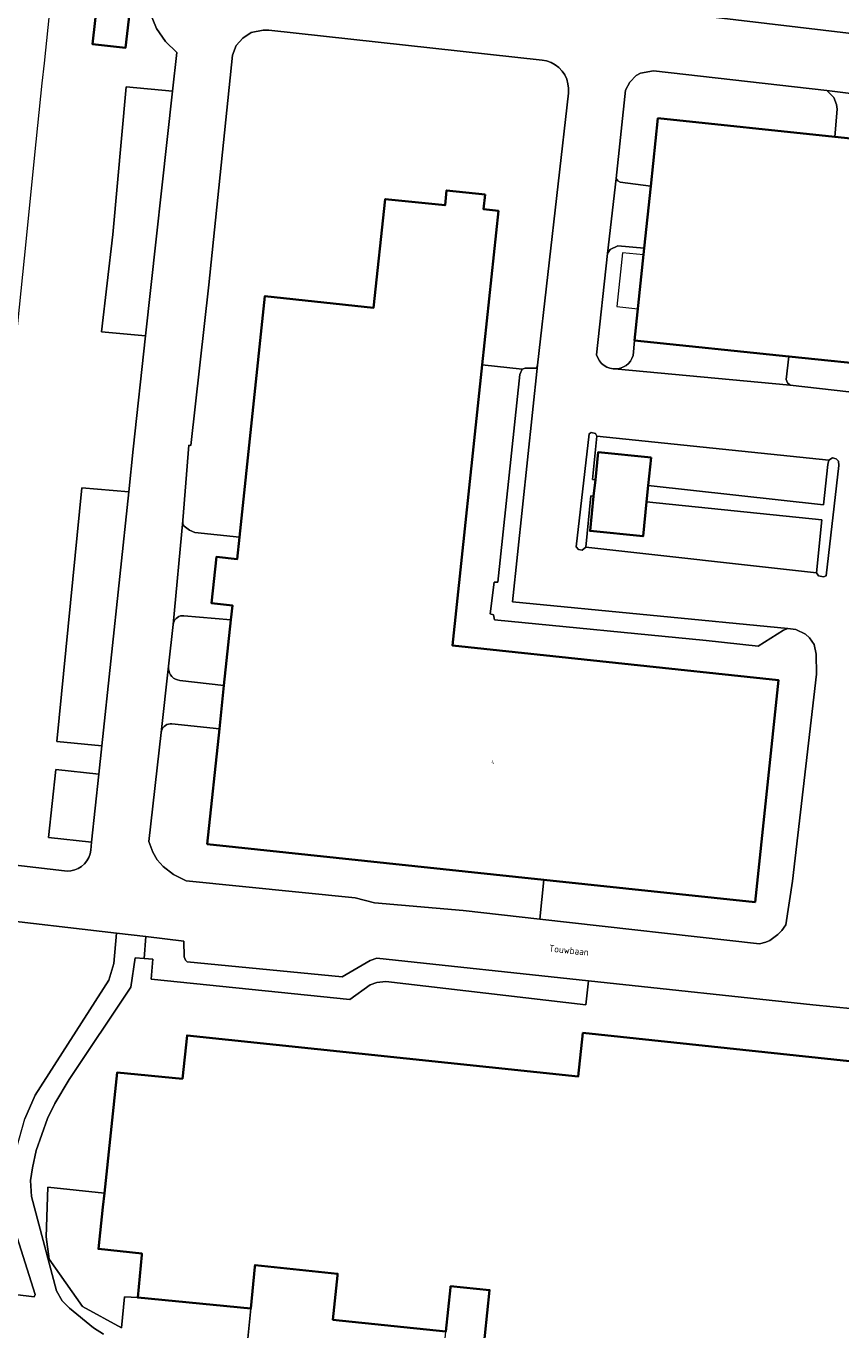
# Model space of a CAD drawing. Header units: metres. Extents: x 110065 to 112666, y 425872 to 427362.
# Tile 31 of 104: x 110963 to 111045, y 426639 to 426770. Entities that reach past the tile are written whole.
import ezdxf

# ---------------------------------------------------------------- set-up
doc = ezdxf.new("R2010")
doc.units = ezdxf.units.M
for name, color, linetype, lineweight in [('B-WE-GR-GROENVOORZIENING-GV', 80, 'Continuous', 18), ('B-WE-IE-TERREINAFSCHEIDING_KUNSTMATIG_HEKWERK-G', 20, 'IE-TERREINAFSCHEIDING-KUNSTMATIG', 18), ('B-WE-OG-BEBOUWING-GV', 7, 'Continuous', 35), ('B-WE-OG-BEBOUWING-T18', 10, 'Continuous', 18), ('B-WE-OG-BEBOUWING_OVERIG-GV', 7, 'Continuous', 18), ('B-WE-OG-BEBOUWING_STRAATNAAM-T35', 50, 'Continuous', 35), ('B-WE-OG-TERREIN_ERF-GV', 7, 'Continuous', 18), ('B-WE-OG-WATER-GV', 130, 'Continuous', 18), ('B-WE-VH-VERHARDING_GESLOTEN-GV', 7, 'Continuous', 18), ('B-WE-VH-VERHARDING_OPEN-GV', 252, 'Continuous', 18)]:
    doc.layers.add(name, color=color, linetype=linetype, lineweight=lineweight)
doc.styles.add('NLCS-ISO-M200-T18', font='NLCS-ISO.ttf')
doc.styles.add('NLCS-ISO-M200-T35', font='NLCS-ISO.ttf')
doc.linetypes.add('IE-TERREINAFSCHEIDING-KUNSTMATIG', pattern='A,4,[82,NLCS.SHX,S=0.75,R=90,X=0,Y=0],4,-2', length=10)

msp = doc.modelspace()

# ---------------------------------------------------------------- linework, layer by layer
at = {"layer": 'B-WE-GR-GROENVOORZIENING-GV', "flags": 128}
for points in [[(110972.768, 426767.971), (110969.434, 426768.346), (110970.459, 426777.3), (110973.797, 426776.958), (110972.768, 426767.971), (110972.768, 426767.971)], [(110987.192, 426769.749), (110986.634, 426769.758), (110985.431, 426769.493), (110984.569, 426768.95), (110983.893, 426768.216), (110983.549, 426767.216), (110981.139, 426744.117), (110979.355, 426727.954), (110979.143, 426727.99), (110978.537, 426720.391), (110978.552, 426719.987), (110978.666, 426719.82), (110979.218, 426719.417), (110979.729, 426719.204), (110984.245, 426718.729), (110986.799, 426742.988), (110997.736, 426741.811), (110998.913, 426752.747), (111004.938, 426752.119), (111005.093, 426753.611), (111008.972, 426753.207), (111008.817, 426751.715), (111010.308, 426751.56), (111008.675, 426736.065), (111012.706, 426735.64), (111013.011, 426735.721), (111014.126, 426735.733), (111014.24, 426736.027), (111017.351, 426763.419), (111017.367, 426763.891), (111017.309, 426764.359), (111017.178, 426764.813), (111016.978, 426765.24), (111016.713, 426765.631), (111016.39, 426765.975), (111016.017, 426766.265), (111015.604, 426766.492), (111015.16, 426766.652), (111014.696, 426766.74), (110987.192, 426769.749), (110987.192, 426769.749)], [(111043.359, 426763.664), (111025.93, 426765.645), (111024.596, 426765.415), (111024.172, 426765.18), (111023.52, 426764.511), (111023.115, 426763.721), (111022.145, 426754.806), (111022.319, 426754.58), (111022.56, 426754.459), (111025.648, 426754.051), (111026.363, 426760.873), (111044.187, 426759.011), (111044.405, 426761.807), (111044.331, 426762.256), (111044.059, 426762.97), (111043.359, 426763.664), (111043.359, 426763.664)], [(111024.992, 426747.792), (111022.313, 426748.024), (111021.546, 426747.675), (111021.274, 426747.277), (111020.196, 426737.067), (111020.309, 426736.755), (111020.474, 426736.467), (111020.687, 426736.212), (111020.94, 426735.998), (111021.227, 426735.831), (111021.538, 426735.716), (111021.865, 426735.657), (111021.956, 426735.649), (111021.999, 426735.647), (111022.306, 426735.665), (111022.606, 426735.733), (111022.891, 426735.848), (111023.154, 426736.007), (111023.388, 426736.206), (111023.588, 426736.44), (111023.746, 426736.704), (111023.861, 426736.989), (111024.022, 426738.528), (111024.992, 426747.792), (111024.992, 426747.792)], [(111020.087, 426729.148), (111019.644, 426729.238), (111019.431, 426729.13), (111018.148, 426717.74), (111018.368, 426717.469), (111018.746, 426717.417), (111019.1, 426717.715), (111019.623, 426722.866), (111019.895, 426722.838), (111020.064, 426724.484), (111019.791, 426724.514), (111020.222, 426728.885), (111020.087, 426729.148), (111020.087, 426729.148)], [(111044.309, 426726.591), (111043.94, 426726.691), (111043.558, 426726.456), (111043.458, 426726.046), (111043.03, 426721.987), (111025.389, 426723.905), (111025.223, 426722.284), (111042.867, 426720.449), (111042.324, 426715.136), (111042.534, 426714.824), (111043.047, 426714.711), (111043.299, 426714.838), (111044.583, 426725.931), (111044.531, 426726.383), (111044.309, 426726.591), (111044.309, 426726.591)], [(110978.642, 426710.817), (110978.47, 426710.818), (110978.301, 426710.789), (110978.139, 426710.732), (110977.99, 426710.647), (110977.857, 426710.539), (110977.744, 426710.409), (110977.656, 426710.262), (110977.594, 426710.101), (110977.561, 426709.933), (110977.092, 426705.735), (110977.087, 426705.509), (110977.12, 426705.286), (110977.192, 426705.071), (110977.3, 426704.873), (110977.441, 426704.696), (110977.61, 426704.546), (110977.803, 426704.428), (110978.014, 426704.345), (110978.235, 426704.3), (110982.673, 426703.787), (110983.37, 426710.402), (110978.642, 426710.817), (110978.642, 426710.817)], [(110977.441, 426699.933), (110977.268, 426699.936), (110977.096, 426699.909), (110976.932, 426699.852), (110976.781, 426699.768), (110976.646, 426699.659), (110976.532, 426699.529), (110976.442, 426699.381), (110976.379, 426699.219), (110976.345, 426699.049), (110975.119, 426688.087), (110975.512, 426687.011), (110975.969, 426686.255), (110976.553, 426685.562), (110977.602, 426684.765), (110978.866, 426684.118), (110995.874, 426682.408), (110997.835, 426681.935), (111006.757, 426681.131), (111014.476, 426680.271), (111014.893, 426684.24), (110980.994, 426687.829), (110982.216, 426699.445), (110977.441, 426699.933), (110977.441, 426699.933)], [(110971.844, 426678.871), (110958.585, 426680.395), (110958.519, 426679.856), (110955.524, 426680.179), (110951.193, 426644.05), (110956.413, 426643.489), (110956.376, 426643.143), (110963.29, 426642.305), (110963.559, 426642.283), (110963.689, 426642.499), (110961.662, 426648.865), (110960.936, 426651.578), (110960.934, 426653.82), (110961.478, 426656.132), (110962.647, 426660.18), (110963.684, 426662.547), (110971.093, 426674.121), (110971.604, 426675.82), (110971.844, 426678.871), (110971.844, 426678.871)]]:
    msp.add_lwpolyline(points, close=True, dxfattribs=at)
for points in [[(110959.365, 426685.994), (110966.626, 426685.134), (110966.893, 426685.115), (110967.278, 426685.141), (110967.654, 426685.23), (110968.01, 426685.379), (110968.337, 426685.584), (110968.626, 426685.84), (110968.869, 426686.14), (110969.06, 426686.475), (110969.193, 426686.838), (110969.265, 426687.217), (110969.351, 426688.029), (110964.998, 426688.482), (110965.739, 426695.354), (110970.075, 426694.867), (110970.378, 426697.726), (110965.866, 426698.148), (110968.371, 426723.696), (110973.086, 426723.296), (110973.539, 426727.578), (110974.79, 426738.965), (110970.347, 426739.384), (110971.487, 426749.174), (110972.825, 426764.044), (110977.497, 426763.618), (110977.922, 426767.486), (110976.787, 426768.604), (110975.888, 426769.919), (110975.21, 426771.542)], [(111072.677, 426668.649), (111041.953, 426671.638), (111019.359, 426674.07), (111019.102, 426671.641), (110998.981, 426673.994), (110998.069, 426673.898), (110997.389, 426673.665), (110995.352, 426672.203), (110975.343, 426674.24), (110975.523, 426676.241), (110974.631, 426676.319), (110974.631, 426676.319), (110974.631, 426676.319), (110973.738, 426676.398), (110973.295, 426673.416), (110967.085, 426664.139), (110965.653, 426661.722), (110964.914, 426660.218), (110963.787, 426656.979), (110963.391, 426655.238), (110963.206, 426653.967), (110963.298, 426652.378), (110965.82, 426642.865), (110966.405, 426641.869), (110967.13, 426641.133), (110969.546, 426639.157), (110970.544, 426638.505)], [(110985.08, 426638.088), (110985.376, 426641.095), (110973.993, 426642.184), (110972.652, 426642.252), (110972.368, 426639.152), (110968.453, 426641.293), (110965.082, 426646.049), (110964.763, 426648.298), (110964.956, 426653.309), (110970.638, 426652.708), (110971.922, 426664.841), (110978.498, 426664.208), (110978.957, 426668.584), (111018.343, 426664.456), (111018.805, 426668.831), (111058.6, 426664.624)], [(111008.476, 426633.82), (111009.422, 426642.941), (111005.484, 426643.338), (111005.471, 426643.214), (111005.025, 426638.791)]]:
    msp.add_lwpolyline(points, dxfattribs=at)
at = {"layer": 'B-WE-IE-TERREINAFSCHEIDING_KUNSTMATIG_HEKWERK-G', "flags": 128}
msp.add_lwpolyline([(110973.993, 426642.184), (110972.652, 426642.252), (110972.368, 426639.152), (110968.453, 426641.293), (110965.082, 426646.049), (110964.763, 426648.298), (110964.956, 426653.309)], dxfattribs=at)
at = {"layer": 'B-WE-OG-BEBOUWING-GV', "flags": 128}
for points in [[(110972.768, 426767.971), (110973.797, 426776.958), (110970.459, 426777.3), (110969.434, 426768.346), (110972.768, 426767.971), (110972.768, 426767.971)], [(111044.187, 426759.011), (111026.363, 426760.873), (111025.648, 426754.051), (111024.992, 426747.792), (111024.022, 426738.528), (111039.546, 426736.915), (111059.194, 426734.873), (111068.214, 426733.935), (111069.655, 426747.772), (111070.539, 426756.257), (111068.807, 426756.438), (111044.187, 426759.011), (111044.187, 426759.011)], [(111008.972, 426753.207), (111005.093, 426753.611), (111004.938, 426752.119), (110998.913, 426752.747), (110997.736, 426741.811), (110986.799, 426742.988), (110984.245, 426718.729), (110984.009, 426716.519), (110981.924, 426716.733), (110981.428, 426712.076), (110983.523, 426711.859), (110983.37, 426710.402), (110982.673, 426703.787), (110982.216, 426699.445), (110980.994, 426687.829), (111014.893, 426684.24), (111036.14, 426681.991), (111038.498, 426704.328), (111005.696, 426707.802), (111008.675, 426736.065), (111010.308, 426751.56), (111008.817, 426751.715), (111008.972, 426753.207), (111008.972, 426753.207)], [(111025.677, 426726.726), (111020.348, 426727.271), (111020.064, 426724.484), (111019.895, 426722.838), (111019.539, 426719.352), (111024.868, 426718.808), (111025.223, 426722.284), (111025.389, 426723.905), (111025.677, 426726.726), (111025.677, 426726.726)]]:
    msp.add_lwpolyline(points, close=True, dxfattribs=at)
msp.add_lwpolyline([(111058.6, 426664.624), (111018.805, 426668.831), (111018.343, 426664.456), (110978.957, 426668.584), (110978.498, 426664.208), (110971.922, 426664.841), (110970.638, 426652.708), (110970.489, 426651.305), (110970.042, 426647.087), (110974.422, 426646.623), (110974.408, 426646.49), (110973.993, 426642.184), (110985.376, 426641.095), (110985.789, 426645.29), (110985.808, 426645.47), (110994.118, 426644.594), (110994.099, 426644.414), (110993.647, 426639.967), (111005.025, 426638.791), (111005.471, 426643.214), (111005.484, 426643.338), (111009.422, 426642.941), (111008.476, 426633.82)], dxfattribs=at)
at = {"layer": 'B-WE-OG-BEBOUWING_OVERIG-GV', "flags": 128}
msp.add_lwpolyline([(111022.782, 426747.341), (111022.214, 426741.918), (111024.354, 426741.694), (111024.921, 426747.117), (111022.782, 426747.341), (111022.782, 426747.341)], close=True, dxfattribs=at)
at = {"layer": 'B-WE-OG-TERREIN_ERF-GV', "flags": 128}
for points in [[(110974.422, 426646.623), (110970.042, 426647.087), (110970.489, 426651.305), (110970.638, 426652.708), (110964.956, 426653.309), (110964.763, 426648.298), (110965.082, 426646.049), (110968.453, 426641.293), (110972.368, 426639.152), (110972.652, 426642.252), (110973.993, 426642.184), (110974.408, 426646.49), (110974.422, 426646.623), (110974.422, 426646.623)], [(110994.118, 426644.594), (110985.808, 426645.47), (110985.789, 426645.29), (110985.376, 426641.095), (110985.08, 426638.088), (111004.738, 426635.944), (111005.025, 426638.791), (110993.647, 426639.967), (110994.099, 426644.414), (110994.118, 426644.594), (110994.118, 426644.594)]]:
    msp.add_lwpolyline(points, close=True, dxfattribs=at)
at = {"layer": 'B-WE-OG-WATER-GV', "flags": 128}
msp.add_lwpolyline([(110959.087, 426713.036), (110960.023, 426722.027), (110961.005, 426731.209), (110961.035, 426731.525), (110961.922, 426740.213), (110962.75, 426748.438), (110963.649, 426757.207), (110964.39, 426764.396), (110964.622, 426766.418), (110965.865, 426778.544), (110965.871, 426778.596), (110966.365, 426783.216), (110967.652, 426795.221), (110967.942, 426796.655), (110968.588, 426797.967), (110969.549, 426799.07), (110970.409, 426799.698), (110971.371, 426800.155), (110972.401, 426800.424), (110972.753, 426800.432), (110973.105, 426800.417), (110973.456, 426800.381), (110979.735, 426799.651), (110987.746, 426798.804)], dxfattribs=at)
at = {"layer": 'B-WE-VH-VERHARDING_GESLOTEN-GV', "flags": 128}
for points in [[(110975.21, 426771.542), (110975.888, 426769.919), (110976.787, 426768.604), (110977.922, 426767.486), (110977.497, 426763.618), (110974.79, 426738.965), (110973.539, 426727.578), (110973.086, 426723.296), (110970.378, 426697.726), (110970.075, 426694.867), (110969.351, 426688.029), (110969.265, 426687.217), (110969.193, 426686.838), (110969.06, 426686.475), (110968.869, 426686.14), (110968.626, 426685.84), (110968.337, 426685.584), (110968.01, 426685.379), (110967.654, 426685.23), (110967.278, 426685.141), (110966.893, 426685.115), (110966.626, 426685.134), (110959.365, 426685.994)], [(111046.115, 426769.364), (111025.418, 426771.81)], [(111058.879, 426731.84), (111039.69, 426734.012), (111021.999, 426735.647), (111021.956, 426735.649), (111021.865, 426735.657), (111021.538, 426735.716), (111021.227, 426735.831), (111020.94, 426735.998), (111020.687, 426736.212), (111020.474, 426736.467), (111020.309, 426736.755), (111020.196, 426737.067), (111021.274, 426747.277), (111022.145, 426754.806), (111023.115, 426763.721), (111023.52, 426764.511), (111024.172, 426765.18), (111024.596, 426765.415), (111025.93, 426765.645), (111043.359, 426763.664), (111071.204, 426760.171)], [(110958.585, 426680.395), (110971.844, 426678.871), (110974.826, 426678.528), (110978.628, 426678.048), (110978.656, 426676.471), (110978.803, 426676.161), (110978.983, 426675.994), (110994.575, 426674.473), (110997.396, 426676.105), (110998.074, 426676.361), (111019.359, 426674.07), (111041.953, 426671.638), (111072.677, 426668.649)], [(110970.544, 426638.505), (110969.546, 426639.157), (110967.13, 426641.133), (110966.405, 426641.869), (110965.82, 426642.865), (110963.298, 426652.378), (110963.206, 426653.967), (110963.391, 426655.238), (110963.787, 426656.979), (110964.914, 426660.218), (110965.653, 426661.722), (110967.085, 426664.139), (110973.295, 426673.416), (110973.738, 426676.398), (110974.631, 426676.319), (110974.826, 426678.528), (110974.826, 426678.528), (110974.826, 426678.528), (110971.844, 426678.871), (110971.604, 426675.82), (110971.093, 426674.121), (110963.684, 426662.547), (110962.647, 426660.18)], [(110961.662, 426648.865), (110963.689, 426642.499), (110963.559, 426642.283), (110963.29, 426642.305), (110956.376, 426643.143)]]:
    msp.add_lwpolyline(points, dxfattribs=at)
for points in [[(110981.139, 426744.117), (110983.549, 426767.216), (110983.893, 426768.216), (110984.569, 426768.95), (110985.431, 426769.493), (110986.634, 426769.758), (110987.192, 426769.749), (111014.696, 426766.74), (111015.16, 426766.652), (111015.604, 426766.492), (111016.017, 426766.265), (111016.39, 426765.975), (111016.713, 426765.631), (111016.978, 426765.24), (111017.178, 426764.813), (111017.309, 426764.359), (111017.367, 426763.891), (111017.351, 426763.419), (111014.24, 426736.027), (111011.74, 426712.223), (111039.446, 426709.528), (111040.26, 426709.431), (111041.207, 426708.951), (111041.616, 426708.602), (111042.084, 426707.931), (111042.291, 426706.955), (111042.316, 426704.916), (111039.897, 426684.089), (111039.24, 426679.721), (111038.832, 426679.118), (111038.448, 426678.738), (111037.626, 426678.132), (111037.214, 426677.95), (111036.578, 426677.807), (111014.476, 426680.271), (111006.757, 426681.131), (110997.835, 426681.935), (110995.874, 426682.408), (110978.866, 426684.118), (110977.602, 426684.765), (110976.553, 426685.562), (110975.969, 426686.255), (110975.512, 426687.011), (110975.119, 426688.087), (110976.345, 426699.049), (110977.092, 426705.735), (110977.561, 426709.933), (110978.537, 426720.391), (110979.143, 426727.99), (110979.355, 426727.954), (110981.139, 426744.117), (110981.139, 426744.117)], [(110977.497, 426763.618), (110972.825, 426764.044), (110971.487, 426749.174), (110970.347, 426739.384), (110974.79, 426738.965), (110977.497, 426763.618), (110977.497, 426763.618)], [(111071.204, 426760.171), (111043.359, 426763.664), (111044.059, 426762.97), (111044.331, 426762.256), (111044.405, 426761.807), (111044.187, 426759.011), (111068.807, 426756.438), (111069.13, 426759.527), (111070.301, 426760.123), (111071.204, 426760.171), (111071.204, 426760.171)], [(111022.319, 426754.58), (111022.145, 426754.806), (111021.274, 426747.277), (111021.546, 426747.675), (111022.313, 426748.024), (111024.992, 426747.792), (111025.648, 426754.051), (111022.56, 426754.459), (111022.319, 426754.58), (111022.319, 426754.58)], [(111039.546, 426736.915), (111024.022, 426738.528), (111023.861, 426736.989), (111023.746, 426736.704), (111023.588, 426736.44), (111023.388, 426736.206), (111023.154, 426736.007), (111022.891, 426735.848), (111022.606, 426735.733), (111022.306, 426735.665), (111021.999, 426735.647), (111039.69, 426734.012), (111039.405, 426734.251), (111039.261, 426734.587), (111039.546, 426736.915), (111039.546, 426736.915)], [(111059.194, 426734.873), (111039.546, 426736.915), (111039.261, 426734.587), (111039.405, 426734.251), (111039.69, 426734.012), (111058.879, 426731.84), (111059.194, 426734.873), (111059.194, 426734.873)], [(111011.74, 426712.223), (111014.24, 426736.027), (111014.126, 426735.733), (111013.011, 426735.721), (111012.706, 426735.64), (111012.452, 426735.091), (111010.256, 426714.184), (111009.878, 426714.181), (111009.469, 426710.993), (111009.802, 426710.891), (111009.921, 426710.395), (111031.22, 426708.323), (111036.453, 426707.748), (111038.997, 426709.358), (111039.446, 426709.528), (111011.74, 426712.223), (111011.74, 426712.223)], [(111018.368, 426717.469), (111018.148, 426717.74), (111019.431, 426729.13), (111019.644, 426729.238), (111020.087, 426729.148), (111020.222, 426728.885), (111043.558, 426726.456), (111043.94, 426726.691), (111044.309, 426726.591), (111044.531, 426726.383), (111044.583, 426725.931), (111043.299, 426714.838), (111043.047, 426714.711), (111042.534, 426714.824), (111042.324, 426715.136), (111019.1, 426717.715), (111018.746, 426717.417), (111018.368, 426717.469), (111018.368, 426717.469)], [(111043.558, 426726.456), (111020.222, 426728.885), (111019.791, 426724.514), (111020.064, 426724.484), (111020.348, 426727.271), (111025.677, 426726.726), (111025.389, 426723.905), (111043.03, 426721.987), (111043.458, 426726.046), (111043.558, 426726.456), (111043.558, 426726.456)], [(110973.086, 426723.296), (110968.371, 426723.696), (110965.866, 426698.148), (110970.378, 426697.726), (110973.086, 426723.296), (110973.086, 426723.296)], [(111019.895, 426722.838), (111019.623, 426722.866), (111019.1, 426717.715), (111042.324, 426715.136), (111042.867, 426720.449), (111025.223, 426722.284), (111024.868, 426718.808), (111019.539, 426719.352), (111019.895, 426722.838), (111019.895, 426722.838)], [(110978.552, 426719.987), (110978.537, 426720.391), (110977.561, 426709.933), (110977.594, 426710.101), (110977.656, 426710.262), (110977.744, 426710.409), (110977.857, 426710.539), (110977.99, 426710.647), (110978.139, 426710.732), (110978.301, 426710.789), (110978.47, 426710.818), (110978.642, 426710.817), (110983.37, 426710.402), (110983.523, 426711.859), (110981.428, 426712.076), (110981.924, 426716.733), (110984.009, 426716.519), (110984.245, 426718.729), (110979.729, 426719.204), (110979.218, 426719.417), (110978.666, 426719.82), (110978.552, 426719.987), (110978.552, 426719.987)], [(110978.235, 426704.3), (110978.014, 426704.345), (110977.803, 426704.428), (110977.61, 426704.546), (110977.441, 426704.696), (110977.3, 426704.873), (110977.192, 426705.071), (110977.12, 426705.286), (110977.087, 426705.509), (110977.092, 426705.735), (110976.345, 426699.049), (110976.379, 426699.219), (110976.442, 426699.381), (110976.532, 426699.529), (110976.646, 426699.659), (110976.781, 426699.768), (110976.932, 426699.852), (110977.096, 426699.909), (110977.268, 426699.936), (110977.441, 426699.933), (110982.216, 426699.445), (110982.673, 426703.787), (110978.235, 426704.3), (110978.235, 426704.3)], [(110970.075, 426694.867), (110965.739, 426695.354), (110964.998, 426688.482), (110969.351, 426688.029), (110970.075, 426694.867), (110970.075, 426694.867)]]:
    msp.add_lwpolyline(points, close=True, dxfattribs=at)
at = {"layer": 'B-WE-VH-VERHARDING_OPEN-GV', "flags": 128}
for points in [[(111070.718, 426771.54), (111025.797, 426776.458), (111025.418, 426771.81), (111046.115, 426769.364), (111070.19, 426766.726), (111070.718, 426771.54), (111070.718, 426771.54)], [(111012.706, 426735.64), (111008.675, 426736.065), (111005.696, 426707.802), (111038.498, 426704.328), (111036.14, 426681.991), (111014.893, 426684.24), (111014.476, 426680.271), (111036.578, 426677.807), (111037.214, 426677.95), (111037.626, 426678.132), (111038.448, 426678.738), (111038.832, 426679.118), (111039.24, 426679.721), (111039.897, 426684.089), (111042.316, 426704.916), (111042.291, 426706.955), (111042.084, 426707.931), (111041.616, 426708.602), (111041.207, 426708.951), (111040.26, 426709.431), (111039.446, 426709.528), (111038.997, 426709.358), (111036.453, 426707.748), (111031.22, 426708.323), (111009.921, 426710.395), (111009.802, 426710.891), (111009.469, 426710.993), (111009.878, 426714.181), (111010.256, 426714.184), (111012.452, 426735.091), (111012.706, 426735.64), (111012.706, 426735.64)], [(110978.628, 426678.048), (110974.826, 426678.528), (110974.631, 426676.319), (110975.523, 426676.241), (110975.343, 426674.24), (110995.352, 426672.203), (110997.389, 426673.665), (110998.069, 426673.898), (110998.981, 426673.994), (111019.102, 426671.641), (111019.359, 426674.07), (110998.074, 426676.361), (110997.396, 426676.105), (110994.575, 426674.473), (110978.983, 426675.994), (110978.803, 426676.161), (110978.656, 426676.471), (110978.628, 426678.048), (110978.628, 426678.048)]]:
    msp.add_lwpolyline(points, close=True, dxfattribs=at)

# ---------------------------------------------------------------- texts
at = {"layer": 'B-WE-OG-BEBOUWING-T18', "insert": (111009.744, 426696.08), "char_height": 0.36, "attachment_point": 5, "rotation": 354, "style": 'NLCS-ISO-M200-T18'}
msp.add_mtext('4', dxfattribs=at)
at = {"layer": 'B-WE-OG-BEBOUWING_STRAATNAAM-T35', "insert": (111017.402, 426677.148), "char_height": 0.7, "attachment_point": 5, "rotation": 354, "style": 'NLCS-ISO-M200-T35'}
msp.add_mtext('Touwbaan', dxfattribs=at)

doc.saveas('drawing.dxf')
